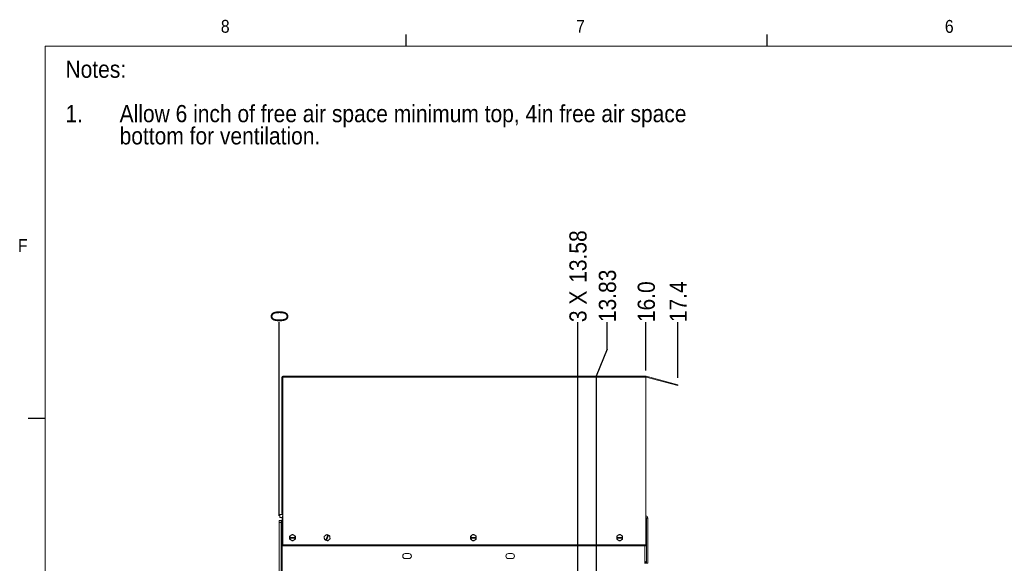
# Paper-space layout '4' of a CAD drawing. Header units: inches. Extents: x 1 to 109, y 1 to 85.
# Tile 3 of 49: x 2 to 37, y 64 to 84. Entities that reach past the tile are written whole.
import ezdxf

# ---------------------------------------------------------------- set-up
doc = ezdxf.new("R2010")
doc.units = ezdxf.units.IN
doc.header["$MEASUREMENT"] = 0
doc.layers.add('FORMAT', color=7, linetype='Continuous')
doc.styles.add('SLDTEXTSTYLE0', font='GOTHIC.TTF', dxfattribs={"width": 0.913})
doc.dimstyles.new('SLDDIMSTYLE0', dxfattribs={"dimtxt": 0.625, "dimasz": 0.65, "dimexe": 0, "dimexo": 0.0625, "dimgap": 0.15625, "dimtad": 0, "dimtih": 1, "dimtoh": 1, "dimdec": 0, "dimlfac": 1.2, "dimrnd": 1e-09, "dimzin": 12, "dimdsep": 46, "dimtxsty": 'SLDTEXTSTYLE0', "dimblk1": 'NONE', "dimblk2": 'NONE', "dimsah": 1, "dimcen": 0.09, "dimadec": 0, "dimazin": 3, "dimtfac": 1, "dimtdec": 0, "dimtofl": 0, "dimtmove": 0, "dimatfit": 3, "dimldrblk": 'NONE', "dimfxl": 1, "dimfrac": 2, "dimtolj": 1, "dimtzin": 12, "dimarcsym": 0})
doc.dimstyles.new('SLDDIMSTYLE1', dxfattribs={"dimtxt": 0.625, "dimasz": 0.65, "dimexe": 0, "dimexo": 0.0625, "dimgap": 0.15625, "dimtad": 0, "dimtih": 1, "dimtoh": 1, "dimlfac": 1.2, "dimrnd": 1e-09, "dimzin": 12, "dimdsep": 46, "dimtxsty": 'SLDTEXTSTYLE0', "dimblk1": 'NONE', "dimblk2": 'NONE', "dimsah": 1, "dimcen": 0.09, "dimadec": 0, "dimazin": 3, "dimtfac": 1, "dimtofl": 0, "dimtmove": 0, "dimatfit": 3, "dimldrblk": 'NONE', "dimfxl": 1, "dimfrac": 2, "dimtolj": 1, "dimtzin": 12, "dimarcsym": 0})
doc.dimstyles.new('SLDDIMSTYLE8', dxfattribs={"dimtxt": 0.625, "dimasz": 0.65, "dimexe": 0, "dimexo": 0.0625, "dimgap": 0.15625, "dimtad": 0, "dimtih": 1, "dimtoh": 1, "dimdec": 1, "dimlfac": 1.2, "dimrnd": 1e-09, "dimzin": 4, "dimdsep": 46, "dimtxsty": 'SLDTEXTSTYLE0', "dimblk1": 'NONE', "dimblk2": 'NONE', "dimsah": 1, "dimcen": 0.09, "dimadec": 0, "dimazin": 1, "dimtfac": 1, "dimtdec": 1, "dimtofl": 0, "dimtmove": 0, "dimatfit": 3, "dimldrblk": 'NONE', "dimfxl": 1, "dimfrac": 2, "dimtolj": 1, "dimtzin": 12, "dimarcsym": 0})
doc.dimstyles.new('SLDDIMSTYLE9', dxfattribs={"dimtxt": 0.625, "dimasz": 0.65, "dimexe": 0, "dimexo": 0.0625, "dimgap": 0.15625, "dimtad": 0, "dimtih": 1, "dimtoh": 1, "dimdec": 1, "dimlfac": 1.2, "dimrnd": 1e-09, "dimzin": 12, "dimdsep": 46, "dimtxsty": 'SLDTEXTSTYLE0', "dimblk1": 'NONE', "dimblk2": 'NONE', "dimsah": 1, "dimcen": 0.09, "dimadec": 0, "dimazin": 3, "dimtfac": 1, "dimtdec": 1, "dimtofl": 0, "dimtmove": 0, "dimatfit": 3, "dimldrblk": 'NONE', "dimfxl": 1, "dimfrac": 2, "dimtolj": 1, "dimtzin": 12, "dimarcsym": 0})

# ---------------------------------------------------------------- blocks, each defined once
blk = doc.blocks.new('SW_NOTE_31')
at = {"layer": 'FORMAT', "color": 0, "ltscale": 5, "char_height": 0.625, "attachment_point": 1, "style": 'SLDTEXTSTYLE0'}
for s, insert in [('Notes:', (0, 0.798)), ('1.', (0, -0.818)), ('Allow 6 inch of free air space minimum top, 4in free air space ', (1.969, -0.818)), ('bottom for ventilation.', (1.969, -1.626))]:
    blk.add_mtext(s, dxfattribs=dict(at, insert=insert))
blk = doc.blocks.new('_D_123')
at = {"layer": 'FORMAT', "color": 1, "ltscale": 5}
blk.add_line((11.123, 66.217), (11.123, 73.262), dxfattribs=at)
at = {"layer": 'FORMAT', "color": 1, "ltscale": 5, "insert": (10.821, 73.262), "char_height": 0.625, "attachment_point": 1, "rotation": 90, "style": 'SLDTEXTSTYLE0'}
blk.add_mtext('0', dxfattribs=at)
blk = doc.blocks.new('_NONE')
blk = doc.blocks.new('_D_124')
at = {"layer": 'FORMAT', "color": 1, "ltscale": 5}
for p, q in [((21.976, 55.519), (21.976, 73.262)), ((21.976, 55.519), (22.443, 54.535)), ((22.443, 54.535), (22.443, 47.878))]:
    blk.add_line(p, q, dxfattribs=at)
at = {"layer": 'FORMAT', "color": 1, "ltscale": 5, "char_height": 0.625, "attachment_point": 1, "rotation": 90, "style": 'SLDTEXTSTYLE0'}
for s, insert in [('13.58', (21.674, 74.693)), ('3 X ', (21.674, 73.262))]:
    blk.add_mtext(s, dxfattribs=dict(at, insert=insert))
blk = doc.blocks.new('_D_125')
at = {"layer": 'FORMAT', "color": 1, "ltscale": 5}
for p, q in [((23.046, 72.277), (23.046, 73.262)), ((23.046, 72.277), (22.647, 71.293)), ((22.647, 71.293), (22.647, 60.048))]:
    blk.add_line(p, q, dxfattribs=at)
at = {"layer": 'FORMAT', "color": 1, "ltscale": 5, "insert": (22.744, 73.262), "char_height": 0.625, "attachment_point": 1, "rotation": 90, "style": 'SLDTEXTSTYLE0'}
blk.add_mtext('13.83', dxfattribs=at)
blk = doc.blocks.new('_D_126')
at = {"layer": 'FORMAT', "color": 1, "ltscale": 5}
blk.add_line((24.459, 71.505), (24.459, 73.262), dxfattribs=at)
at = {"layer": 'FORMAT', "color": 1, "ltscale": 5, "insert": (24.157, 73.262), "char_height": 0.625, "attachment_point": 1, "rotation": 90, "style": 'SLDTEXTSTYLE0'}
blk.add_mtext('16.0', dxfattribs=at)
blk = doc.blocks.new('_D_127')
at = {"layer": 'FORMAT', "color": 1, "ltscale": 5}
blk.add_line((25.619, 71.234), (25.619, 73.262), dxfattribs=at)
at = {"layer": 'FORMAT', "color": 1, "ltscale": 5, "insert": (25.316, 73.262), "char_height": 0.625, "attachment_point": 1, "rotation": 90, "style": 'SLDTEXTSTYLE0'}
blk.add_mtext('17.4', dxfattribs=at)

psp = doc.layouts.new('4')

# ---------------------------------------------------------------- linework, layer by layer
at = {"color": 7, "linetype": 'Continuous', "lineweight": 15, "ltscale": 5}
for p, q in [((11.244, 71.2548), (11.2141, 71.2548)), ((11.2141, 71.2548), (11.2141, 66.3215)), ((11.244, 71.2548), (11.244, 66.3215)), ((11.2523, 71.2931), (24.4588, 71.2931)), ((11.2523, 71.2922), (11.2523, 71.2931)), ((11.2523, 71.2548), (11.2523, 71.2922)), ((11.2523, 65.159), (11.2523, 71.2548)), ((24.4588, 71.2548), (11.2523, 71.2548)), ((24.4588, 71.2922), (24.4588, 71.2931)), ((24.4588, 71.2922), (24.4588, 71.2548)), ((24.4588, 71.2548), (24.4588, 65.159)), ((24.461, 71.2629), (24.4687, 71.2918)), ((25.611, 70.9547), (24.461, 71.2629)), ((25.6187, 70.9836), (24.4687, 71.2918)), ((25.6187, 70.9836), (25.611, 70.9547)), ((11.2523, 66.2632), (11.144, 66.2632)), ((11.144, 66.2632), (11.144, 66.159)), ((11.244, 66.3215), (11.2141, 66.3215)), ((11.2141, 66.3014), (11.2141, 66.3215)), ((11.244, 66.3014), (11.2141, 66.3014)), ((11.244, 66.3215), (11.244, 66.3014)), ((11.1229, 66.0502), (11.1977, 66.0502)), ((11.1229, 65.9669), (11.1229, 66.0502)), ((11.1977, 65.9669), (11.1229, 65.9669)), ((11.1229, 65.9669), (11.1229, 43.3294)), ((11.144, 66.159), (11.2433, 66.159)), ((11.1977, 66.0502), (11.1977, 65.9669)), ((11.2143, 66.0502), (11.1977, 66.0502)), ((11.1977, 65.9669), (11.1977, 43.3294)), ((11.2143, 43.2461), (11.2143, 66.0502)), ((11.2308, 66.0502), (11.2143, 66.0502)), ((11.2308, 43.1648), (11.2308, 66.1482)), ((11.2308, 66.1482), (11.2433, 66.1482)), ((11.2433, 66.1358), (11.2433, 66.2098)), ((11.2433, 65.1183), (11.2433, 66.1358)), ((24.4726, 66.1358), (24.5224, 66.1358)), ((24.4726, 64.4933), (24.4726, 66.1358)), ((24.5224, 64.4933), (24.5224, 66.1358)), ((11.5537, 65.5092), (11.5893, 65.5298)), ((11.6222, 65.5298), (11.6578, 65.5092)), ((12.8014, 65.5016), (12.8341, 65.5266)), ((12.8924, 65.5195), (12.8134, 65.3284)), ((12.8924, 65.5195), (12.8927, 65.5202)), ((12.9167, 65.5103), (12.8927, 65.5202)), ((18.132, 65.5092), (18.1676, 65.5298)), ((18.2005, 65.5298), (18.2362, 65.5092)), ((23.4512, 65.5092), (23.4868, 65.5298)), ((23.5197, 65.5298), (23.5553, 65.5092)), ((11.5016, 65.432), (11.5024, 65.432)), ((11.5016, 65.432), (11.5016, 65.406)), ((11.5016, 65.3778), (11.5016, 65.406)), ((11.5024, 65.406), (11.5016, 65.406)), ((11.7091, 65.432), (11.5024, 65.432)), ((11.5024, 65.406), (11.7091, 65.406)), ((11.518, 65.4886), (11.5537, 65.5092)), ((11.5537, 65.3288), (11.518, 65.3493)), ((11.5893, 65.3082), (11.5537, 65.3288)), ((11.6578, 65.3288), (11.6222, 65.3082)), ((11.6578, 65.5092), (11.6935, 65.4886)), ((11.6935, 65.3493), (11.6578, 65.3288)), ((11.7091, 65.432), (11.7099, 65.432)), ((11.7099, 65.406), (11.7091, 65.406)), ((11.7099, 65.406), (11.7099, 65.432)), ((11.7099, 65.406), (11.7099, 65.3778)), ((12.7617, 65.4053), (12.7563, 65.4461)), ((12.7671, 65.3645), (12.7617, 65.4053)), ((12.7688, 65.4765), (12.8014, 65.5016)), ((12.8131, 65.3277), (12.8134, 65.3284)), ((12.8131, 65.3277), (12.8372, 65.3177)), ((12.8375, 65.3185), (12.8372, 65.3177)), ((12.8632, 65.307), (12.8372, 65.3177)), ((12.8375, 65.3185), (12.9164, 65.5095)), ((12.9284, 65.3364), (12.8958, 65.3113)), ((12.9167, 65.5103), (12.9164, 65.5095)), ((12.9167, 65.5103), (12.9427, 65.4995)), ((12.961, 65.3615), (12.9284, 65.3364)), ((12.9628, 65.4735), (12.9682, 65.4327)), ((12.9682, 65.4327), (12.9736, 65.3919)), ((18.0799, 65.432), (18.0807, 65.432)), ((18.0799, 65.432), (18.0799, 65.406)), ((18.0799, 65.3778), (18.0799, 65.406)), ((18.0807, 65.406), (18.0799, 65.406)), ((18.2874, 65.432), (18.0807, 65.432)), ((18.0807, 65.406), (18.2874, 65.406)), ((18.0964, 65.4886), (18.132, 65.5092)), ((18.132, 65.3288), (18.0964, 65.3493)), ((18.1676, 65.3082), (18.132, 65.3288)), ((18.2362, 65.3288), (18.2005, 65.3082)), ((18.2362, 65.5092), (18.2718, 65.4886)), ((18.2718, 65.3493), (18.2362, 65.3288)), ((18.2874, 65.432), (18.2883, 65.432)), ((18.2883, 65.406), (18.2874, 65.406)), ((18.2883, 65.406), (18.2883, 65.432)), ((18.2883, 65.406), (18.2883, 65.3778)), ((23.3991, 65.432), (23.3999, 65.432)), ((23.3991, 65.432), (23.3991, 65.406)), ((23.3991, 65.3778), (23.3991, 65.406)), ((23.3999, 65.406), (23.3991, 65.406)), ((23.6066, 65.432), (23.3999, 65.432)), ((23.3999, 65.406), (23.6066, 65.406)), ((23.4155, 65.4886), (23.4512, 65.5092)), ((23.4512, 65.3288), (23.4155, 65.3493)), ((23.4868, 65.3082), (23.4512, 65.3288)), ((23.5553, 65.3288), (23.5197, 65.3082)), ((23.5553, 65.5092), (23.591, 65.4886)), ((23.591, 65.3493), (23.5553, 65.3288)), ((23.6066, 65.432), (23.6074, 65.432)), ((23.6074, 65.406), (23.6066, 65.406)), ((23.6074, 65.406), (23.6074, 65.432)), ((23.6074, 65.406), (23.6074, 65.3778)), ((24.4484, 65.1183), (11.2433, 65.1183)), ((24.4588, 65.159), (11.2523, 65.159)), ((15.7068, 64.8432), (15.8376, 64.8432)), ((19.4568, 64.8432), (19.5876, 64.8432)), ((24.4183, 64.4815), (24.4183, 65.1183)), ((24.4484, 65.159), (24.4484, 65.1183)), ((15.8376, 64.6615), (15.7068, 64.6615)), ((19.5876, 64.6615), (19.4568, 64.6615)), ((24.4183, 64.5432), (24.4484, 64.5432)), ((24.4183, 64.4933), (24.4484, 64.4933)), ((24.4484, 64.5432), (24.4484, 64.4933)), ((24.5224, 64.4933), (24.4726, 64.4933))]:
    psp.add_line(p, q, dxfattribs=at)
at = {"color": 8, "linetype": 'Continuous', "lineweight": 15, "ltscale": 5}
psp.add_line((11.2523, 66.1358), (11.2433, 66.1358), dxfattribs=at)
at = {"color": 7, "linetype": 'Continuous', "lineweight": 15, "ltscale": 5, "flags": 128}
psp.add_lwpolyline([(24.4484, 64.4933), (24.4629, 64.4947), (24.4726, 64.4974)], dxfattribs=at)
at = {"color": 7, "linetype": 'Continuous', "lineweight": 15, "ltscale": 25}
for centre, radius, start, end in [((11.2523, 71.2548), 0.0382, 90, 180), ((11.2523, 71.2548), 0.00833, 90, 180), ((24.4588, 71.2548), 0.0382, 75, 90), ((24.4588, 71.2548), 0.00833, 75, 90), ((11.2523, 66.3014), 0.0382, 180, 270), ((11.2523, 66.3014), 0.00833, 180, 270), ((24.4484, 66.1358), 0.074, 0, 81.91861), ((24.4484, 66.1358), 0.0242, 0, 64.50295), ((11.6058, 65.419), 0.1042, 60, 120), ((11.6058, 65.419), 0.112, 81.55462, 98.44538), ((12.8649, 65.419), 0.1042, 74.73247, 127.55172), ((12.8649, 65.419), 0.112, 89.10634, 105.9971), ((18.1841, 65.419), 0.1042, 60, 120), ((18.1841, 65.419), 0.112, 81.55462, 98.44538), ((23.5033, 65.419), 0.1042, 60, 120), ((23.5033, 65.419), 0.112, 81.55462, 98.44538), ((11.6058, 65.419), 0.112, 141.55462, 158.44538), ((11.6058, 65.419), 0.112, 201.55462, 218.44538), ((11.6058, 65.419), 0.1042, 120, 172.81924), ((11.6058, 65.419), 0.1042, 187.18076, 240), ((11.6058, 65.419), 0.1042, 240, 300), ((11.6058, 65.419), 0.112, 261.55462, 278.44538), ((11.6058, 65.419), 0.1042, 7.18076, 60), ((11.6058, 65.419), 0.1042, 300, 352.81924), ((11.6058, 65.419), 0.112, 21.55462, 38.44538), ((11.6058, 65.419), 0.112, 321.55462, 338.44538), ((12.8649, 65.419), 0.112, 149.10634, 165.9971), ((12.8649, 65.419), 0.1042, 127.55172, 187.55172), ((12.8649, 65.419), 0.1042, 187.55172, 240.37096), ((12.8649, 65.419), 0.112, 209.10634, 225.9971), ((12.8649, 65.419), 0.1042, 254.73247, 307.55172), ((12.8649, 65.419), 0.112, 269.10634, 285.9971), ((12.8649, 65.419), 0.1042, 7.55172, 60.37096), ((12.8649, 65.419), 0.1042, 307.55172, 7.55172), ((12.8649, 65.419), 0.112, 29.10634, 45.9971), ((12.8649, 65.419), 0.112, 329.10634, 345.9971), ((18.1841, 65.419), 0.112, 141.55462, 158.44538), ((18.1841, 65.419), 0.112, 201.55462, 218.44538), ((18.1841, 65.419), 0.1042, 120, 172.81924), ((18.1841, 65.419), 0.1042, 187.18076, 240), ((18.1841, 65.419), 0.1042, 240, 300), ((18.1841, 65.419), 0.112, 261.55462, 278.44538), ((18.1841, 65.419), 0.1042, 7.18076, 60), ((18.1841, 65.419), 0.1042, 300, 352.81924), ((18.1841, 65.419), 0.112, 21.55462, 38.44538), ((18.1841, 65.419), 0.112, 321.55462, 338.44538), ((23.5033, 65.419), 0.112, 141.55462, 158.44538), ((23.5033, 65.419), 0.112, 201.55462, 218.44538), ((23.5033, 65.419), 0.1042, 120, 172.81924), ((23.5033, 65.419), 0.1042, 187.18076, 240), ((23.5033, 65.419), 0.1042, 240, 300), ((23.5033, 65.419), 0.112, 261.55462, 278.44538), ((23.5033, 65.419), 0.1042, 7.18076, 60), ((23.5033, 65.419), 0.1042, 300, 352.81924), ((23.5033, 65.419), 0.112, 21.55462, 38.44538), ((23.5033, 65.419), 0.112, 321.55462, 338.44538), ((15.7068, 64.7523), 0.0908, 90, 270), ((15.8376, 64.7523), 0.0908, 270, 90), ((19.4568, 64.7523), 0.0908, 90, 270), ((19.5876, 64.7523), 0.0908, 270, 90), ((24.4484, 64.5673), 0.0242, 270, 0)]:
    psp.add_arc(centre, radius, start, end, dxfattribs=at)
at = {"color": 7, "linetype": 'Continuous', "lineweight": 15, "ltscale": 5}
for points, knots in [([(12.8667, 65.531), (12.8681, 65.5304), (12.8767, 65.5268), (12.8854, 65.5232), (12.8927, 65.5202)], [0, 0, 0, 0, 0.1682689, 1, 1, 1, 1]), ([(11.5016, 65.432), (11.5016, 65.4398), (11.5016, 65.4493), (11.5016, 65.4586), (11.5016, 65.4601)], [0, 0, 0, 0, 0.8316866, 1, 1, 1, 1]), ([(11.7099, 65.4601), (11.7099, 65.4586), (11.7099, 65.4493), (11.7099, 65.4398), (11.7099, 65.432)], [0, 0, 0, 0, 0.1683134, 1, 1, 1, 1]), ([(12.8131, 65.3277), (12.8059, 65.3307), (12.7972, 65.3343), (12.7886, 65.3378), (12.7871, 65.3384)], [0, 0, 0, 0, 0.8317064, 1, 1, 1, 1]), ([(18.0799, 65.432), (18.0799, 65.4398), (18.0799, 65.4493), (18.0799, 65.4586), (18.0799, 65.4601)], [0, 0, 0, 0, 0.8316866, 1, 1, 1, 1]), ([(18.2883, 65.4601), (18.2883, 65.4586), (18.2883, 65.4493), (18.2883, 65.4398), (18.2883, 65.432)], [0, 0, 0, 0, 0.1683134, 1, 1, 1, 1]), ([(23.3991, 65.432), (23.3991, 65.4398), (23.3991, 65.4493), (23.3991, 65.4586), (23.3991, 65.4601)], [0, 0, 0, 0, 0.8316866, 1, 1, 1, 1]), ([(23.6074, 65.4601), (23.6074, 65.4586), (23.6074, 65.4493), (23.6074, 65.4398), (23.6074, 65.432)], [0, 0, 0, 0, 0.1683134, 1, 1, 1, 1])]:
    psp.add_open_spline(points, degree=3, knots=knots, dxfattribs=at)
at = {"layer": 'FORMAT', "ltscale": 5}
for p, q in [((15.7394, 83.303), (15.7394, 83.727)), ((28.8644, 83.303), (28.8644, 83.727)), ((2.6144, 69.758), (1.9894, 69.758))]:
    psp.add_line(p, q, dxfattribs=at)
at = {"layer": 'FORMAT', "lineweight": 0, "ltscale": 5}
for q in [(107.6144, 83.303), (2.6144, 2.053)]:
    psp.add_line((2.6144, 83.303), q, dxfattribs=at)

# ---------------------------------------------------------------- block references
at = {"layer": 'FORMAT', "ltscale": 5}
psp.add_blockref('SW_NOTE_31', (3.3509, 81.978), dxfattribs=at)

# ---------------------------------------------------------------- texts
at = {"layer": 'FORMAT', "color": 7, "ltscale": 5, "char_height": 0.4688, "attachment_point": 1, "style": 'SLDTEXTSTYLE0'}
for s, insert in [('8', (9.0006, 84.2579)), ('7', (21.9162, 84.2571)), ('6', (35.327, 84.2555)), ('F', (1.6212, 76.2825))]:
    psp.add_mtext(s, dxfattribs=dict(at, insert=insert))

# ---------------------------------------------------------------- dimensions: what is measured, and where the dimension line sits
at = {"layer": 'FORMAT', "color": 1, "ltscale": 5}
dim = psp.add_ordinate_dim(feature_location=(22.443, 47.6276), offset=(-0.4668, 25.634), dtype=1, origin=(11.1229, 65.9669), text='3 X <>', dimstyle='SLDDIMSTYLE1', dxfattribs=at)
dim.commit()
dim.dimension.update_dxf_attribs({"geometry": '_D_124', "text_midpoint": (21.9762, 75.2703)})
for feature_location, offset, origin, dimstyle, picture, middle in [((22.6472, 59.7982), (0.399, 13.4634), (11.1229, 65.9669), 'SLDDIMSTYLE1', '_D_125', (23.0461, 74.5545)), ((24.4588, 71.2548), (0, 2.0068), (11.1229, 65.9669), 'SLDDIMSTYLE8', '_D_126', (24.4588, 74.3236)), ((25.6187, 70.9836), (0, 2.2779), (11.1229, 65.9669), 'SLDDIMSTYLE9', '_D_127', (25.6187, 74.3236)), ((11.1229222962, 65.966870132), (0, 7.2947029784), (11.1229222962, 65.966870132), 'SLDDIMSTYLE0', '_D_123', (11.1229222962, 73.7463821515))]:
    dim = psp.add_ordinate_dim(feature_location=feature_location, offset=offset, dtype=1, origin=origin, dimstyle=dimstyle, dxfattribs=at)
    dim.commit()
    dim.dimension.update_dxf_attribs({"geometry": picture, "text_midpoint": middle})

doc.saveas('drawing.dxf')
